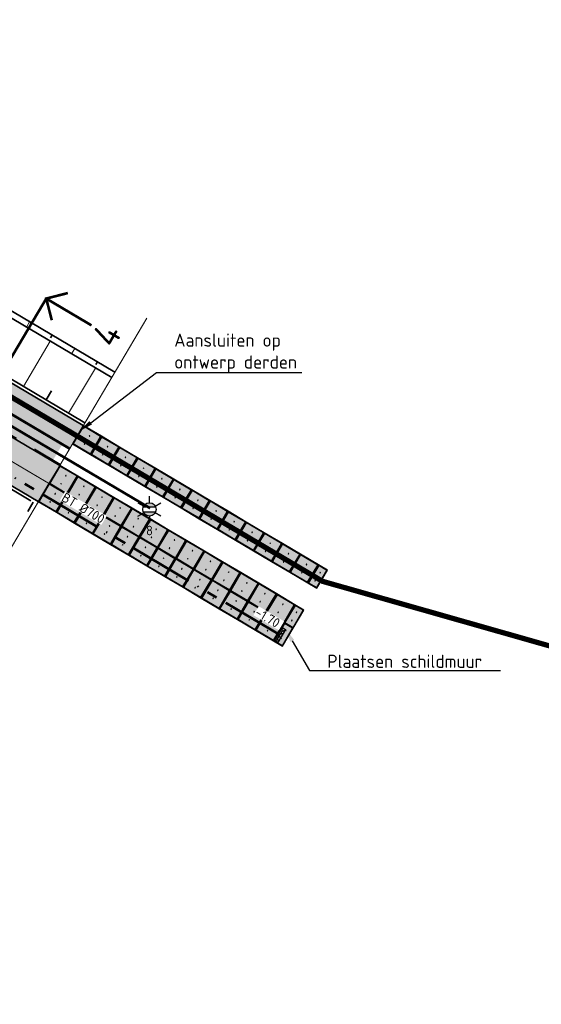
# Model space of a CAD drawing. Header units: metres. Extents: x 90794 to 91984, y 464666 to 465269.
# Tile 9 of 81: x 90971 to 91021, y 464943 to 465037. Entities that reach past the tile are written whole.
import ezdxf
from ezdxf import colors
from ezdxf.entities.mleader import LeaderData, LeaderLine
from ezdxf.enums import TextEntityAlignment as Align
from ezdxf.math import Vec2, Vec3

# ---------------------------------------------------------------- set-up
doc = ezdxf.new("R2010")
doc.units = ezdxf.units.M
for name, pattern in [('NLCS-HIDDEN', [4, 2, -2]), ('RI-BETON_700', [10, 6, -1, 1, -1, 0, -1]), ('VH-GAZONBAND_100X200', [9.5, 7.5, -2]), ('VH-TROTTOIRBAND_280-300', [26, 12, -2, 4, -2, 4, -2]), ('VW-30-270_STREEP', [3, 0.3, -2.7]), ('XX-CENTER', [8, 5, -1, 1, -1])]:
    doc.linetypes.add(name, pattern=pattern)
for name, color, linetype, lineweight in [('N-OI-RI-HWA_STROOMRICHTING-S', 150, 'Continuous', 25), ('N-OI-RI-HWA_TRANSPORTLEIDING_BETON_700-G', 150, 'RI-BETON_700', 50), ('N-WE-GW-BERM-G', 90, 'Continuous', 35), ('N-WE-GW-HELOFYTENFILTER-A-500', 62, 'Continuous', 18), ('N-WE-GW-TALUDARCERING_KORT-G', 90, 'Continuous', 35), ('N-WE-GW-TALUDARCERING_LANG-G', 90, 'Continuous', 18), ('N-WE-IE-MEUBILAIR_WEGMEUBILAIR_LICHTMAST-S', 7, 'Continuous', 25), ('N-WE-RI-HWA_SCHILDMUUR-S', 150, 'Continuous', 25), ('N-WE-VH-BEDRIJFSVLOERPLAAT-S', 170, 'Continuous', 25), ('N-WE-VH-KANTOPSLUITING_GAZONBAND_100X200-G', 90, 'VH-GAZONBAND_100X200', 35), ('N-WE-VH-KANTOPSLUITING_TROTTOIRBAND_280 300_240-G', 210, 'VH-TROTTOIRBAND_280-300', 35), ('N-WE-VH-VERHARDING-G', 7, 'Continuous', 35), ('X-XX-AL-T25', 7, 'Continuous', 25), ('X-XX-AL-VERWIJZING_DOORSNEDE-S', 7, 'Continuous', 25)]:
    doc.layers.add(name, color=color, linetype=linetype, lineweight=lineweight)
for name, color, linetype, lineweight, true_color in [('N-WE-GR-GRAS_KRUIDENRIJK-A-500', 7, 'Continuous', 18, 0x008020), ('N-WE-OG-WEG_PARKEERPLAATS_FIETSPAD-A-500', 7, 'Continuous', 18, 0xebde94), ('N-WE-OG-WEG_VOETPAD-A-500', 7, 'Continuous', 18, 0xd7bd28), ('N-WE-VW-MARKERING_LANGS_STREEP_30270-G', 7, 'VW-30-270_STREEP', 13, 0xfcfcfc)]:
    doc.layers.add(name, color=color, linetype=linetype, lineweight=lineweight, true_color=true_color)
doc.layers.add('N-WE-KL-TRACE_DATA-G', color=7, linetype='NLCS-HIDDEN', lineweight=35, true_color=0x006600, transparency=0.5)
doc.layers.add('N-WE-KL-TRACE_ET_OV_GROEP1-G', color=1, linetype='NLCS-HIDDEN', lineweight=35, true_color=0xff0000, transparency=0.5)
doc.layers.add('X-XX-AL-HULPLIJN-G', color=155, linetype='Continuous', lineweight=18, plot=False)
doc.layers.get('0').freeze()
doc.styles.add('NLCS-ISO', font='NLCS-ISO.ttf')
doc.styles.add('NLCS-ISO-M500-T25', font='NLCS-ISO.ttf', dxfattribs={"height": 1.25})

# ---------------------------------------------------------------- blocks, each defined once
blk = doc.blocks.new('*U173')
at = {"linetype": 'Continuous', "const_width": 0.5, "flags": 128}
for points in [[(-22.19, -3), (-25.19, 0), (-28.19, -3)], [(-25.19, 0), (-25.19, -10)], [(35, -3), (32, 0), (29, -3)], [(32, 0), (32, -10)]]:
    blk.add_lwpolyline(points, dxfattribs=at)
at = {"linetype": 'XX-CENTER', "const_width": 0.5, "flags": 128}
blk.add_lwpolyline([(32, 0), (-25.19, 0)], dxfattribs=at)
at = {"linetype": 'Continuous', "style": 'NLCS-ISO'}
for tag, p in [('PIJL_LINKS', (-25.21, -10.9)), ('PIJL_RECHTS', (31.98, -10.9))]:
    blk.add_attdef(tag, text='', height=5, dxfattribs=at).set_placement(p, align=Align.TOP_CENTER)
blk = doc.blocks.new('SRI-SCHILDMUUR-SO')
for p, q in [((-4, 8.9), (2.3, 14.5)), ((-4, 8.4), (2.9, 14.5)), ((-4, 2.2), (0, 5.8)), ((-4, 1.6), (0, 5.2)), ((-4, -4.5), (0, -1)), ((-4, -5.1), (0, -1.5)), ((-4, -11.2), (0, -7.7)), ((-4, -11.8), (0, -8.2)), ((-0.1, -14.5), (4.3, -10.5)), ((0.5, -14.5), (4.9, -10.5))]:
    blk.add_line(p, q)
blk.add_lwpolyline([(4.9, 10.5), (0, 10.5), (0, -10.5), (4.9, -10.5), (4.9, -14.5), (-4, -14.5), (-4, 14.5), (4.9, 14.5)], close=True)
blk = doc.blocks.new('N-SIE-WEG_LICHTMAST-SO')
h = blk.add_hatch(color=256)
h.paths.add_polyline_path([(1.16, 0.5, 0.658505), (-1.16, 0.5)])
h.paths.add_polyline_path([(-1.16, -0.5, 0.658505), (1.16, -0.5)])
at = {"flags": 128}
for points in [[(0, 1.27), (0, 2.53)], [(-2.19, 1.27), (-1.1, 0.63)], [(-1.16, 0.5), (1.16, 0.5)], [(1.1, 0.63), (2.19, 1.27)], [(-2.19, -1.27), (-1.1, -0.63)], [(-1.16, -0.5), (1.16, -0.5)], [(0, -1.27), (0, -2.53)], [(2.19, -1.27), (1.1, -0.63)]]:
    blk.add_lwpolyline(points, dxfattribs=at)
at = {"ltscale": 0.5}
blk.add_circle((0, 0), 1.27, dxfattribs=at)
at = {"style": 'NLCS-ISO'}
blk.add_attdef('TYPE', text='', height=1.8, dxfattribs=at).set_placement((-2.47, 0), align=Align.MIDDLE_RIGHT)
blk = doc.blocks.new('SVH-BETONPLAAT_2X1')
h = blk.add_hatch(color=254)
h.paths.add_polyline_path([(0.051, 0.05), (0.05, 0.051), (0.05, 1.949), (0.051, 1.95), (0.949, 1.95), (0.95, 1.949), (0.95, 0.051), (0.949, 0.05)])
h.paths.add_polyline_path([(0.485, 0.52), (0.485, 0.58), (0.515, 0.58), (0.515, 0.52)], flags=16)
h.paths.add_polyline_path([(0.485, 1.42), (0.485, 1.48), (0.515, 1.48), (0.515, 1.42)], flags=16)
for p, q in [((0, 2), (0, 0)), ((0.999, 2), (0, 2)), ((0.05, 1.949), (0.05, 0.051)), ((0.949, 1.95), (0.051, 1.95)), ((0.95, 0.051), (0.95, 1.949)), ((1, 0.001), (1, 1.999)), ((0.485, 1.48), (0.485, 1.42)), ((0.515, 1.48), (0.485, 1.48)), ((0.485, 1.42), (0.515, 1.42)), ((0.515, 1.42), (0.515, 1.48)), ((0, 0), (0.999, 0)), ((0.051, 0.05), (0.949, 0.05)), ((0.485, 0.58), (0.485, 0.52)), ((0.515, 0.58), (0.485, 0.58)), ((0.485, 0.52), (0.515, 0.52)), ((0.515, 0.52), (0.515, 0.58))]:
    blk.add_line(p, q)
for centre, start, end in [((0.051, 1.949), 90, 180), ((0.949, 1.949), 0, 90), ((0.949, 1.949), 0, 90), ((0.999, 1.999), 0, 90), ((0.949, 0.051), 270, 0), ((0.949, 0.051), 270, 0), ((0.999, 0.001), 270, 0)]:
    blk.add_arc(centre, 0.001, start, end)
at = {"extrusion": (0, 0, -1)}
blk.add_arc((-0.051, 0.051), 0.001, 270, 0, dxfattribs=at)
blk = doc.blocks.new('SVH-BETONPLAAT_2X2')
h = blk.add_hatch(color=254)
h.paths.add_polyline_path([(0.051, 0.05), (0.05, 0.051), (0.05, 1.949), (0.051, 1.95), (1.949, 1.95), (1.95, 1.949), (1.95, 0.051), (1.949, 0.05)])
h.paths.add_polyline_path([(0.52, 0.985), (0.52, 1.015), (0.58, 1.015), (0.58, 0.985)], flags=16)
h.paths.add_polyline_path([(1.42, 0.985), (1.42, 1.015), (1.48, 1.015), (1.48, 0.985)], flags=16)
for p, q in [((0, 2), (0, 0)), ((2, 2), (0, 2)), ((0.05, 1.949), (0.05, 0.051)), ((1.949, 1.95), (0.051, 1.95)), ((1.95, 0.051), (1.95, 1.949)), ((2, 0), (2, 2)), ((0.52, 1.015), (0.52, 0.985)), ((0.58, 1.015), (0.52, 1.015)), ((0.52, 0.985), (0.58, 0.985)), ((0.58, 0.985), (0.58, 1.015)), ((1.42, 1.015), (1.42, 0.985)), ((1.48, 1.015), (1.42, 1.015)), ((1.42, 0.985), (1.48, 0.985)), ((1.48, 0.985), (1.48, 1.015)), ((0, 0), (2, 0)), ((0.051, 0.05), (1.949, 0.05))]:
    blk.add_line(p, q)
for centre, start, end in [((0.051, 1.949), 90, 180), ((1.949, 1.949), 0, 90), ((1.949, 0.051), 270, 0)]:
    blk.add_arc(centre, 0.001, start, end)
at = {"extrusion": (0, 0, -1)}
blk.add_arc((-0.051, 0.051), 0.001, 270, 0, dxfattribs=at)

msp = doc.modelspace()

# ---------------------------------------------------------------- hatches: boundary and pattern name
at = {"layer": 'N-WE-GR-GRAS_KRUIDENRIJK-A-500'}
h = msp.add_hatch(dxfattribs=at)
h.set_pattern_fill('AGR-KRUIDEN-SO', color=256, scale=0.1, pattern_type=2)
h.set_pattern_definition([(90, (0.5095, 0.8605), (-0.707106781, 0.707106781), [0.1875, -1.226713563]), (45, (0.5095, 0.8605), (-0.7071067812, 0.7071067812), [0.1875, -0.8125]), (135, (0.5095, 0.8605), (-0.7071067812, -0.7071067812), [0.1875, -0.8125])])
edge = h.paths.add_edge_path()
edge.add_arc((90877.969, 465052.819), 0.4, 149.37151, 239.37151)
edge.add_line((90877.765, 465052.475), (90897.367, 465040.869))
edge.add_arc((90897.571, 465041.213), 0.4, 239.37151, 329.37151)
edge.add_line((90897.915, 465041.009), (90897.966, 465041.095))
edge.add_arc((90897.622, 465041.299), 0.4, 329.37151, 405.39642)
edge.add_line((90897.903, 465041.584), (90895.675, 465043.781))
edge.add_arc((90894.341, 465042.428), 1.9, 45.39642, 59.37151)
edge.add_line((90895.309, 465044.063), (90881.556, 465052.206))
edge.add_arc((90880.588, 465050.571), 1.9, 59.37151, 73.34661)
edge.add_line((90881.132, 465052.391), (90878.134, 465053.288))
edge.add_arc((90878.02, 465052.905), 0.4, 73.34661, 149.37151)
edge.add_line((90877.676, 465053.109), (90877.625, 465053.023))
edge = h.paths.add_edge_path()
edge.add_arc((90922.754, 465025.606), 1.9, 45.39642, 59.37151)
edge.add_line((90923.722, 465027.241), (90904.599, 465038.563))
edge.add_arc((90903.631, 465036.928), 1.9, 59.37151, 73.34661)
edge.add_line((90904.176, 465038.748), (90901.178, 465039.645))
edge.add_arc((90901.064, 465039.261), 0.4, 73.34661, 149.37151)
edge.add_line((90900.72, 465039.465), (90900.669, 465039.379))
edge.add_arc((90901.013, 465039.175), 0.4, 149.37151, 239.37151)
edge.add_line((90900.809, 465038.831), (90925.78, 465024.046))
edge.add_arc((90925.984, 465024.39), 0.4, 239.37151, 329.37151)
edge.add_line((90926.328, 465024.187), (90926.379, 465024.273))
edge.add_arc((90926.035, 465024.477), 0.4, 329.37151, 405.39642)
edge.add_line((90926.316, 465024.761), (90924.088, 465026.958))
edge = h.paths.add_edge_path()
edge.add_arc((90833.127, 465078.671), 1.9, 59.37151, 72.80268)
edge.add_line((90833.688, 465080.486), (90830.691, 465081.414))
edge.add_arc((90830.573, 465081.032), 0.4, 72.80268, 232.74602)
edge.add_arc((90842.377, 465096.553), 19.9, 232.74602, 239.37151)
edge.add_line((90832.239, 465079.429), (90871.742, 465056.041))
edge.add_arc((90871.945, 465056.385), 0.4, 239.37151, 329.37151)
edge.add_line((90872.29, 465056.181), (90872.341, 465056.267))
edge.add_arc((90871.996, 465056.471), 0.4, 329.37151, 405.39642)
edge.add_line((90872.277, 465056.756), (90870.05, 465058.953))
edge.add_arc((90868.715, 465057.6), 1.9, 45.39642, 59.37151)
edge.add_line((90869.683, 465059.235), (90834.095, 465080.306))
edge = h.paths.add_edge_path()
edge.add_line((90974.422, 464995.247), (90975.288, 464996.71))
edge.add_line((90975.288, 464996.71), (90935.594, 465020.211))
edge.add_arc((90934.626, 465018.577), 1.9, 59.37151, 73.34661)
edge.add_line((90935.171, 465020.397), (90932.173, 465021.293))
edge.add_arc((90932.059, 465020.91), 0.4, 73.34661, 149.37151)
edge.add_line((90931.714, 465021.114), (90931.663, 465021.028))
edge.add_arc((90932.008, 465020.824), 0.4, 149.37151, 239.37151)
edge.add_line((90931.804, 465020.48), (90974.422, 464995.247))
at = {"layer": 'N-WE-GW-HELOFYTENFILTER-A-500'}
h = msp.add_hatch(dxfattribs=at)
h.set_pattern_fill('AGR-GRAS_SPORTVELD-SO', color=256, scale=0.2, angle=45, pattern_type=2)
h.set_pattern_definition([(104.37151, (90932.96437, 465018.51453), (-0.17348372, 0.03748802), [0, -0.15875])])
edge = h.paths.add_edge_path()
edge.add_line((90974.287, 465116.769), (90958.454, 465126.144))
edge.add_line((90958.454, 465126.144), (90956.671, 465123.132))
edge.add_line((90956.671, 465123.132), (90972.504, 465113.758))
edge.add_arc((90971.485, 465112.037), 2, -30.62849, 59.37151, ccw=False)
edge.add_line((90973.206, 465111.018), (90965.106, 465097.336))
edge.add_line((90965.106, 465097.336), (90968.117, 465095.553))
edge.add_line((90968.117, 465095.553), (90976.218, 465109.235))
edge.add_arc((90971.485, 465112.037), 5.5, 329.37151, 419.37151)
h.paths.add_polyline_path([(90963.832, 465095.185), (90948.548, 465069.37), (90951.56, 465067.587), (90966.844, 465093.402)])
edge = h.paths.add_edge_path()
edge.add_arc((90938.657, 465049.229), 1.75, 329.37151, 509.37151)
edge.add_line((90937.151, 465050.121), (90934.146, 465045.046))
edge.add_line((90934.146, 465045.046), (90937.158, 465043.263))
edge.add_line((90937.158, 465043.263), (90940.163, 465048.338))
edge = h.paths.add_edge_path()
edge.add_arc((90944.129, 465058.471), 1.75, 149.37151, 329.37151)
edge.add_line((90945.634, 465057.58), (90950.286, 465065.436))
edge.add_line((90950.286, 465065.436), (90947.274, 465067.219))
edge.add_line((90947.274, 465067.219), (90942.623, 465059.363))
edge = h.paths.add_edge_path()
edge.add_arc((90899.125, 465085.116), 1.75, 149.37151, 329.37151)
edge.add_line((90900.631, 465084.225), (90915.472, 465109.291))
edge.add_line((90915.472, 465109.291), (90912.46, 465111.074))
edge.add_line((90912.46, 465111.074), (90897.619, 465086.008))
edge = h.paths.add_edge_path()
edge.add_arc((90927.764, 465030.832), 1.75, 149.37151, 329.37151)
edge.add_line((90929.27, 465029.941), (90936.139, 465041.542))
edge.add_line((90936.139, 465041.542), (90933.127, 465043.325))
edge.add_line((90933.127, 465043.325), (90926.259, 465031.724))
edge = h.paths.add_edge_path()
edge.add_arc((90882.761, 465057.477), 1.75, 149.37151, 329.37151)
edge.add_line((90884.267, 465056.586), (90895.159, 465074.983))
edge.add_arc((90893.653, 465075.875), 1.75, 329.37151, 509.37151)
edge.add_line((90892.147, 465076.766), (90881.255, 465058.369))
edge = h.paths.add_edge_path()
edge.add_line((90954.09, 465124.66), (90955.873, 465127.672))
edge.add_line((90955.873, 465127.672), (90935.737, 465139.594))
edge.add_arc((90932.935, 465134.861), 5.5, 59.37151, 149.37151)
edge.add_line((90928.203, 465137.663), (90913.734, 465113.225))
edge.add_line((90913.734, 465113.225), (90916.745, 465111.442))
edge.add_line((90916.745, 465111.442), (90931.214, 465135.88))
edge.add_arc((90932.935, 465134.861), 2, 59.37151, 149.37151, ccw=False)
edge.add_line((90933.954, 465136.582), (90954.09, 465124.66))
at = {"layer": 'N-WE-OG-WEG_PARKEERPLAATS_FIETSPAD-A-500'}
h = msp.add_hatch(color=256, dxfattribs=at)
h.dxf.hatch_style = 1
edge = h.paths.add_edge_path()
edge.add_line((90973.024, 464991.31), (90975.062, 464994.752))
edge.add_line((90975.062, 464994.752), (90832.188, 465079.343))
edge.add_arc((90842.377, 465096.553), 20, 223.16153, 239.37151, ccw=False)
edge.add_line((90827.789, 465082.872), (90824.748, 465086.115))
edge.add_arc((90807.241, 465069.697), 24, 43.16153, 60.06391)
edge.add_line((90819.218, 465090.495), (90817.185, 465087.061))
edge.add_arc((90823.898, 465083.089), 7.8, 149.38737, 149.45815)
edge.add_arc((90807.241, 465069.697), 20, 43.16153, 60.20192, ccw=False)
edge.add_line((90821.83, 465083.379), (90824.871, 465080.136))
edge.add_arc((90842.377, 465096.553), 24, 223.16153, 239.37118)
edge.add_line((90830.15, 465075.901), (90973.024, 464991.31))
at = {"layer": 'N-WE-OG-WEG_VOETPAD-A-500'}
h = msp.add_hatch(color=256, dxfattribs=at)
h.dxf.hatch_style = 1
edge = h.paths.add_edge_path()
edge.add_line((90976.03, 464996.387), (90977.304, 464998.538))
edge.add_line((90977.304, 464998.538), (90933.564, 465024.435))
edge.add_line((90933.564, 465024.435), (90931.628, 465021.165))
edge.add_arc((90932.059, 465020.91), 0.5, 73.34661, 149.36894, ccw=False)
edge.add_line((90932.202, 465021.389), (90935.141, 465020.51))
edge.add_arc((90934.424, 465018.115), 2.5, 59.37151, 73.34661, ccw=False)
edge.add_line((90935.698, 465020.266), (90976.03, 464996.387))

# ---------------------------------------------------------------- linework, layer by layer
at = {"layer": 'N-OI-RI-HWA_TRANSPORTLEIDING_BETON_700-G', "flags": 128}
msp.add_lwpolyline([(90996.009, 464978.633), (90958.148, 465001.05)], dxfattribs=at)
at = {"layer": 'N-WE-GW-BERM-G', "flags": 128}
for points in [[(90942.718, 465025.174), (90942.718, 465025.174), (90980.004, 465003.099)], [(90943.54, 465025.385), (90980.31, 465003.615)]]:
    msp.add_lwpolyline(points, dxfattribs=at)
at = {"layer": 'N-WE-GW-TALUDARCERING_KORT-G'}
for p, q in [((90974.353, 465007.141), (90974.2, 465006.883)), ((90978.656, 465004.594), (90978.503, 465004.336)), ((90973.759, 465000.986), (90974.268, 465001.846)), ((90972.553, 464991.24), (90972.044, 464990.38))]:
    msp.add_line(p, q, dxfattribs=at)
at = {"layer": 'N-WE-GW-TALUDARCERING_LANG-G'}
for p, q in [((90972.202, 465008.415), (90971.896, 465007.899)), ((90971.608, 465002.259), (90974.155, 465006.562)), ((90976.505, 465005.868), (90976.199, 465005.351)), ((90975.91, 464999.712), (90978.457, 465004.014))]:
    msp.add_line(p, q, dxfattribs=at)
at = {"layer": 'N-WE-KL-TRACE_DATA-G', "const_width": 0.5, "flags": 128}
msp.add_lwpolyline([(91140.555, 464943.75), (91000.061, 464983.727), (90822.578, 465088.81)], dxfattribs=at)
at = {"layer": 'N-WE-KL-TRACE_ET_OV_GROEP1-G', "transparency": 33554687, "const_width": 0.25, "flags": 128}
msp.add_lwpolyline([(90983.663, 464990.677), (90910.967, 465033.717)], dxfattribs=at)
at = {"layer": 'N-WE-VH-KANTOPSLUITING_GAZONBAND_100X200-G', "flags": 128}
msp.add_lwpolyline([(90975.979, 464996.301), (90935.594, 465020.211, 0.061054), (90935.171, 465020.397), (90932.173, 465021.293, 0.344449), (90931.714, 465021.114), (90931.663, 465021.028, 0.414239), (90931.804, 465020.48)], format="xyb", dxfattribs=at)
msp.add_lwpolyline([(90931.804, 465020.48), (90975.113, 464994.838)], dxfattribs=at)
at = {"layer": 'N-WE-VH-KANTOPSLUITING_TROTTOIRBAND_280 300_240-G', "flags": 128}
for points in [[(90977.457, 464998.796), (90933.717, 465024.693)], [(90929.304, 465016.847), (90972.871, 464991.052)]]:
    msp.add_lwpolyline(points, dxfattribs=at)
at = {"layer": 'N-WE-VH-VERHARDING-G', "flags": 128}
for points in [[(90975.062, 464994.752), (90832.188, 465079.343)], [(90830.15, 465075.901), (90973.024, 464991.31)], [(90977.304, 464998.538), (90933.564, 465024.435)]]:
    msp.add_lwpolyline(points, dxfattribs=at)
msp.add_lwpolyline([(90931.753, 465020.394, -0.414214), (90931.577, 465021.079), (90931.628, 465021.165, -0.344449), (90932.202, 465021.389), (90935.199, 465020.493, -0.061054), (90935.645, 465020.297), (90976.03, 464996.387)], format="xyb", dxfattribs=at)
msp.add_lwpolyline([(90931.753, 465020.394, -0.414214), (90931.577, 465021.079), (90931.628, 465021.165, -0.344449), (90932.202, 465021.389), (90935.199, 465020.493, -0.061054), (90935.645, 465020.297), (90976.03, 464996.387)], format="xyb", dxfattribs=at)
at = {"layer": 'N-WE-VW-MARKERING_LANGS_STREEP_30270-G', "ltscale": 2, "const_width": 0.1, "flags": 128}
msp.add_lwpolyline([(90935.467, 465015.871), (90974.043, 464993.031)], dxfattribs=at)
at = {"layer": 'X-XX-AL-HULPLIJN-G', "flags": 128}
msp.add_lwpolyline([(90983.36, 465008.766), (90968.076, 464982.952)], dxfattribs=at)

# ---------------------------------------------------------------- block references
at = {"layer": 'N-WE-IE-MEUBILAIR_WEGMEUBILAIR_LICHTMAST-S'}
ref = msp.add_blockref('N-SIE-WEG_LICHTMAST-SO', (90983.6, 464990.571), dxfattribs=dict(at, xscale=0.5, yscale=0.5, zscale=0.5))
ref.add_attrib('TYPE', '8', dxfattribs={"layer": '0', "height": 0.9, "style": 'NLCS-ISO'}).set_placement((90983.6, 464987.837), align=Align.BOTTOM_CENTER)
at = {"layer": 'N-WE-RI-HWA_SCHILDMUUR-S', "xscale": 0.05, "yscale": 0.05, "zscale": 0.05, "rotation": 149.3715146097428}
msp.add_blockref('SRI-SCHILDMUUR-SO', (90996.009, 464978.633), dxfattribs=at)
at = {"layer": 'N-WE-VH-BEDRIJFSVLOERPLAAT-S'}
for name, p, rotation in [('SVH-BETONPLAAT_2X2', (90977.304, 464998.538), 239.3715146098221), ('SVH-BETONPLAAT_2X2', (90979.025, 464997.519), 239.3715146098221), ('SVH-BETONPLAAT_2X2', (90980.746, 464996.5), 239.3715146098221), ('SVH-BETONPLAAT_2X2', (90982.467, 464995.481), 239.3715146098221), ('SVH-BETONPLAAT_2X2', (90975.062, 464994.752), 239.3715146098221), ('SVH-BETONPLAAT_2X2', (90976.783, 464993.733), 239.3715146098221), ('SVH-BETONPLAAT_2X2', (90984.188, 464994.462), 239.3715146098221), ('SVH-BETONPLAAT_2X2', (90974.043, 464993.031), 239.3715146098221), ('SVH-BETONPLAAT_2X2', (90978.504, 464992.714), 239.3715146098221), ('SVH-BETONPLAAT_2X2', (90985.909, 464993.443), 239.3715146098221), ('SVH-BETONPLAAT_2X2', (90975.764, 464992.012), 239.3715146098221), ('SVH-BETONPLAAT_2X2', (90980.225, 464991.695), 239.3715146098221), ('SVH-BETONPLAAT_2X2', (90987.63, 464992.424), 239.3715146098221), ('SVH-BETONPLAAT_2X2', (90977.485, 464990.993), 239.3715146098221), ('SVH-BETONPLAAT_2X2', (90989.351, 464991.405), 239.3715146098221), ('SVH-BETONPLAAT_2X2', (90979.206, 464989.974), 239.3715146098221), ('SVH-BETONPLAAT_2X2', (90981.946, 464990.676), 239.3715146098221), ('SVH-BETONPLAAT_2X2', (90991.072, 464990.387), 239.3715146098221), ('SVH-BETONPLAAT_2X2', (90980.927, 464988.955), 239.3715146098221), ('SVH-BETONPLAAT_2X2', (90983.667, 464989.657), 239.3715146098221), ('SVH-BETONPLAAT_2X2', (90992.793, 464989.368), 239.3715146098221), ('SVH-BETONPLAAT_2X2', (90985.388, 464988.638), 239.3715146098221), ('SVH-BETONPLAAT_2X2', (90994.514, 464988.349), 239.3715146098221), ('SVH-BETONPLAAT_2X2', (90982.648, 464987.936), 239.3715146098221), ('SVH-BETONPLAAT_2X2', (90987.109, 464987.619), 239.3715146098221), ('SVH-BETONPLAAT_2X2', (90996.235, 464987.33), 239.3715146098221), ('SVH-BETONPLAAT_2X2', (90984.369, 464986.917), 239.3715146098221), ('SVH-BETONPLAAT_2X2', (90988.83, 464986.6), 239.3715146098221), ('SVH-BETONPLAAT_2X2', (90997.955, 464986.311), 239.3715146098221), ('SVH-BETONPLAAT_2X2', (90986.09, 464985.898), 239.3715146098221), ('SVH-BETONPLAAT_2X2', (90990.551, 464985.581), 239.3715146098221), ('SVH-BETONPLAAT_2X1', (90998.658, 464983.571), 329.3715148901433), ('SVH-BETONPLAAT_2X2', (90987.811, 464984.879), 239.3715146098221), ('SVH-BETONPLAAT_2X2', (90992.272, 464984.562), 239.3715146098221), ('SVH-BETONPLAAT_2X2', (90989.532, 464983.86), 239.3715146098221), ('SVH-BETONPLAAT_2X2', (90993.993, 464983.544), 239.3715146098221), ('SVH-BETONPLAAT_2X2', (90991.253, 464982.842), 239.3715146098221), ('SVH-BETONPLAAT_2X2', (90995.714, 464982.525), 239.3715146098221), ('SVH-BETONPLAAT_2X2', (90992.974, 464981.823), 239.3715146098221), ('SVH-BETONPLAAT_2X1', (90996.416, 464979.785), 329.3715148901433), ('SVH-BETONPLAAT_2X2', (90994.695, 464980.804), 239.3715146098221), ('SVH-BETONPLAAT_2X1', (90995.397, 464978.064), 329.3715148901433)]:
    msp.add_blockref(name, p, dxfattribs=dict(at, rotation=rotation))
at = {"layer": 'X-XX-AL-VERWIJZING_DOORSNEDE-S', "xscale": 0.5, "yscale": 0.5, "zscale": 0.5, "rotation": 59.37151460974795}
msp.add_blockref('*U173', (90965.63, 464996.85), dxfattribs=at).add_auto_attribs({'PIJL_LINKS': '4', 'PIJL_RECHTS': '4'})

# ---------------------------------------------------------------- leaders
at = {"layer": 'X-XX-AL-T25'}
ml = msp.add_multileader_mtext('Standard', dxfattribs=at)
ml.set_content('Aansluiten op ontwerp derden', color=256, style='NLCS-ISO-M500-T25')
ml.set_leader_properties(color=256, linetype='ByLayer', lineweight=-1)
ml.build(insert=Vec2(0, 0))
ml.multileader.update_dxf_attribs({"text_left_attachment_type": 5, "text_right_attachment_type": 5, "dogleg_length": 1.25, "arrow_head_size": 1.25})
ctx = ml.context
ctx.base_point, ctx.char_height, ctx.arrow_head_size, ctx.landing_gap_size, ctx.plane_origin = Vec3(90985.505, 465003.583), 1.25, 1.25, 0.45, Vec3(90961.889, 465003.583)
ctx.left_attachment, ctx.right_attachment = 5, 5
notes = []
notes.append((ctx, [(0, (1, 1, 0), (90984.255, 465003.583), (1, 0), 1.25, [(0, [(90977.014, 464998.049)], 0, [])])]))
ctx.mtext.insert, ctx.mtext.width, ctx.mtext.flow_direction = Vec3(90985.955, 465007.292), 12.00881, 5
ml = msp.add_multileader_mtext('Standard', dxfattribs=at)
ml.set_content('Plaatsen schildmuur', color=256, style='NLCS-ISO-M500-T25')
ml.set_leader_properties(color=256, linetype='ByLayer', lineweight=-1)
ml.build(insert=Vec2(0, 0))
ml.multileader.update_dxf_attribs({"text_left_attachment_type": 5, "text_right_attachment_type": 5, "dogleg_length": 1.25, "arrow_head_size": 1.25})
ctx = ml.context
ctx.base_point, ctx.char_height, ctx.arrow_head_size, ctx.landing_gap_size, ctx.plane_origin = Vec3(91000.058, 464975.244), 1.25, 1.25, 0.45, Vec3(90996.549, 464979.156)
ctx.left_attachment, ctx.right_attachment = 5, 5
notes.append((ctx, [(0, (1, 1, 0), (90998.808, 464975.244), (1, 0), 1.25, [(0, [(90996.549, 464979.156)], 0, [])])]))
ctx.mtext.insert, ctx.mtext.flow_direction = Vec3(91000.508, 464976.744), 5
for ctx, leaders in notes:
    for number, flags, end, landing, length, lines in leaders:
        leader = LeaderData()
        leader.index, (leader.has_last_leader_line, leader.has_dogleg_vector, leader.attachment_direction) = number, flags
        leader.last_leader_point, leader.dogleg_vector, leader.dogleg_length = Vec3(end), Vec3(landing), length
        for number, points, colour, breaks in lines:
            line = LeaderLine()
            line.index, line.vertices, line.color, line.breaks = number, Vec3.list(points), colors.encode_raw_color(colour), breaks
            leader.lines.append(line)
        ctx.leaders.append(leader)

# ---------------------------------------------------------------- next in the draw order: texts
at = {"layer": 'N-OI-RI-HWA_STROOMRICHTING-S', "char_height": 0.9, "rotation": 329.37151, "style": 'NLCS-ISO', "bg_fill": 3, "box_fill_scale": 1.05, "bg_fill_color": 256, "bg_fill_transparency": 0}
for s, insert, width, attachment_point in [('\\W1.0000;BT %%c700', (90977.307, 464990.692), 4.50839, 5), ('\\W1.0000;-1.70', (90994.006, 464981.294), 2.71792, 1)]:
    msp.add_mtext(s, dxfattribs=dict(at, insert=insert, width=width, attachment_point=attachment_point))

doc.saveas('drawing.dxf')
